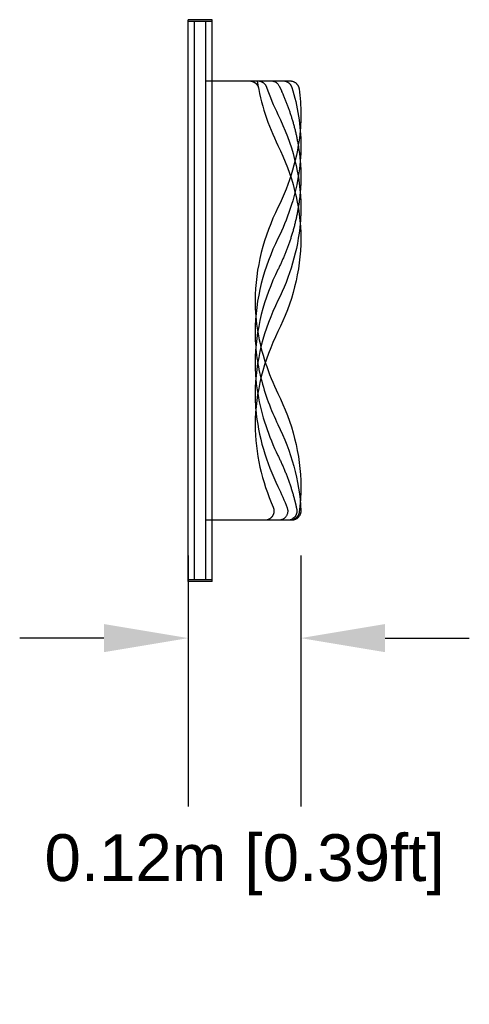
# Model space of a CAD drawing. Header units: millimetres. Extents: x 2380.96 to 2384.37, y 1941.15 to 1946.27.
# Tile 4 of 9: x 2383.75 to 2384.23, y 1941.15 to 1942.2. Entities that reach past the tile are written whole.
import ezdxf

# ---------------------------------------------------------------- set-up
doc = ezdxf.new("R2010")
doc.units = ezdxf.units.MM
doc.linetypes.add('Oculta', pattern=[0.4, 0.2, -0.2])
doc.layers.add('Make2D$Oculto$Curvas', color=7, linetype='Oculta', true_color=0x8c8c8c)
doc.layers.add('Make2D$Visible$Curvas', color=7, linetype='Continuous', true_color=0x000000)
doc.styles.get("Standard").update_dxf_attribs({"font": 'arial.ttf'})
doc.dimstyles.get("Standard").update_dxf_attribs({"dimtxt": 0.18, "dimasz": 0.18, "dimexe": 0.18, "dimexo": 0.0625, "dimgap": 0.09, "dimtad": 0, "dimtih": 1, "dimtoh": 1, "dimdec": 4, "dimzin": 0, "dimdsep": 46, "dimtxsty": 'Standard', "dimcen": 0.09, "dimadec": 0, "dimazin": 0, "dimtfac": 1, "dimtdec": 4, "dimtofl": 0, "dimtmove": 0, "dimatfit": 3, "dimfxl": 1, "dimtolj": 1, "dimtzin": 0, "dimarcsym": 0})

# ---------------------------------------------------------------- blocks, each defined once
blk = doc.blocks.new('Cataract')
at = {"layer": 'Make2D$Oculto$Curvas', "color": 18, "lineweight": -3, "true_color": 0x000000}
for points, degree in [([(2383.5841, 1941.7935), (2383.5968, 1941.7935), (2383.6094, 1941.7935)], 2), ([(2383.5841, 1941.7301), (2383.5864, 1941.7301), (2383.5886, 1941.7301), (2383.5908, 1941.7301)], 3), ([(2383.4899, 1941.7107), (2383.4902, 1941.7143), (2383.4906, 1941.718), (2383.4911, 1941.7216)], 3), ([(2383.4899, 1941.4127), (2383.4924, 1941.4417), (2383.5012, 1941.4702), (2383.5137, 1941.4955)], 3), ([(2383.492, 1941.363), (2383.4959, 1941.3862), (2383.5036, 1941.4088), (2383.5137, 1941.4292)], 3), ([(2383.4899, 1941.3133), (2383.4924, 1941.3423), (2383.5012, 1941.3708), (2383.5137, 1941.3961)], 3), ([(2383.5908, 1941.2608), (2383.5886, 1941.2608), (2383.5864, 1941.2608), (2383.5841, 1941.2608)], 3), ([(2383.5841, 1941.1974), (2383.5968, 1941.1974), (2383.6094, 1941.1974)], 2)]:
    blk.add_open_spline(points, degree=degree, dxfattribs=at)
at = {"layer": 'Make2D$Oculto$Curvas', "color": 18, "linetype": 'Continuous', "lineweight": -3, "true_color": 0x000000}
for points in [[(2383.5908, 1941.7935), (2383.5908, 1941.4955), (2383.5908, 1941.1974)], [(2383.6027, 1941.7935), (2383.6027, 1941.4955), (2383.6027, 1941.1974)]]:
    blk.add_open_spline(points, degree=2, dxfattribs=at)
at = {"layer": 'Make2D$Oculto$Curvas', "color": 18, "lineweight": -3, "true_color": 0x000000}
for points, weights, degree in [([(2383.4911, 1941.7216), (2383.4923, 1941.7301), (2383.501, 1941.7301)], [1, 0.754539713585, 1], 2), ([(2383.5442, 1941.2608), (2383.5392, 1941.2608), (2383.5353, 1941.2639), (2383.5344, 1941.2688)], [1, 0.847338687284, 0.847338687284, 1], 3)]:
    blk.add_rational_spline(points, weights, degree=degree, dxfattribs=at)
for points, knots in [([(2383.5137, 1941.4955), (2383.5285, 1941.5255), (2383.5381, 1941.5602), (2383.5381, 1941.5948), (2383.5381, 1941.6003), (2383.5379, 1941.6058), (2383.5374, 1941.6113)], [-380.141581, -380.141581, -380.141581, -380.141581, -349.026552, -349.026552, -349.026552, -344.061698, -344.061698, -344.061698, -344.061698]), ([(2383.5137, 1941.4623), (2383.5285, 1941.4924), (2383.5381, 1941.5271), (2383.5381, 1941.5617), (2383.5381, 1941.5728), (2383.5372, 1941.5839), (2383.5353, 1941.5948)], [-363.627669, -363.627669, -363.627669, -363.627669, -332.51264, -332.51264, -332.51264, -322.548969, -322.548969, -322.548969, -322.548969]), ([(2383.5137, 1941.4292), (2383.5285, 1941.4593), (2383.5381, 1941.4939), (2383.5381, 1941.5286), (2383.5381, 1941.5453), (2383.5359, 1941.562), (2383.5319, 1941.5782)], [248.920231, 248.920231, 248.920231, 248.920231, 280.03526, 280.03526, 280.03526, 295.066473, 295.066473, 295.066473, 295.066473]), ([(2383.5137, 1941.3961), (2383.5285, 1941.4262), (2383.5381, 1941.4608), (2383.5381, 1941.4955), (2383.5381, 1941.5179), (2383.5341, 1941.5404), (2383.5272, 1941.5617)], [-406.17661, -406.17661, -406.17661, -406.17661, -375.061581, -375.061581, -375.061581, -354.851858, -354.851858, -354.851858, -354.851858])]:
    blk.add_open_spline(points, degree=3, knots=knots, dxfattribs=at)
at = {"layer": 'Make2D$Visible$Curvas', "color": 18, "lineweight": -3, "true_color": 0x000000}
for points, degree in [([(2383.5841, 1941.7955), (2383.5968, 1941.7955), (2383.6094, 1941.7955)], 2), ([(2383.5841, 1941.7955), (2383.5841, 1941.4955), (2383.5841, 1941.1955)], 2), ([(2383.6094, 1941.7955), (2383.6094, 1941.4955), (2383.6094, 1941.1955)], 2), ([(2383.4993, 1941.7301), (2383.5013, 1941.7301), (2383.5034, 1941.7301)], 2), ([(2383.5034, 1941.7301), (2383.5067, 1941.7301), (2383.5099, 1941.7301), (2383.5132, 1941.7301)], 3), ([(2383.5132, 1941.7301), (2383.5205, 1941.7301), (2383.5279, 1941.7301)], 2), ([(2383.5279, 1941.7301), (2383.5466, 1941.7301), (2383.5654, 1941.7301), (2383.5841, 1941.7301)], 3), ([(2383.5137, 1941.6279), (2383.4999, 1941.6558), (2383.4906, 1941.6877), (2383.4893, 1941.7198)], 3), ([(2383.5137, 1941.6941), (2383.5101, 1941.7014), (2383.5068, 1941.709), (2383.5039, 1941.7167)], 3), ([(2383.5374, 1941.6113), (2383.5349, 1941.6403), (2383.5261, 1941.6688), (2383.5137, 1941.6941)], 3), ([(2383.5353, 1941.5948), (2383.5314, 1941.618), (2383.5237, 1941.6406), (2383.5137, 1941.661)], 3), ([(2383.5319, 1941.5782), (2383.5276, 1941.5956), (2383.5213, 1941.6123), (2383.5137, 1941.6279)], 3), ([(2383.5272, 1941.5617), (2383.5234, 1941.5731), (2383.5189, 1941.5842), (2383.5137, 1941.5948)], 3), ([(2383.5358, 1941.2608), (2383.5321, 1941.285), (2383.5242, 1941.3086), (2383.5137, 1941.3299)], 3), ([(2383.5259, 1941.2675), (2383.5224, 1941.2776), (2383.5183, 1941.2874), (2383.5137, 1941.2968)], 3), ([(2383.5084, 1941.2608), (2383.5047, 1941.2608), (2383.501, 1941.2608)], 2), ([(2383.5213, 1941.2608), (2383.5148, 1941.2608), (2383.5084, 1941.2608)], 2), ([(2383.5353, 1941.2608), (2383.5306, 1941.2608), (2383.526, 1941.2608), (2383.5213, 1941.2608)], 3), ([(2383.5358, 1941.2608), (2383.5355, 1941.2608), (2383.5353, 1941.2608)], 2), ([(2383.5841, 1941.2608), (2383.568, 1941.2608), (2383.5519, 1941.2608), (2383.5358, 1941.2608)], 3), ([(2383.5841, 1941.1955), (2383.5968, 1941.1955), (2383.6094, 1941.1955)], 2)]:
    blk.add_open_spline(points, degree=degree, dxfattribs=at)
for points, weights in [([(2383.4893, 1941.7198), (2383.4889, 1941.7301), (2383.4993, 1941.7301)], [1, 0.693108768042, 1]), ([(2383.5039, 1941.7167), (2383.4988, 1941.7301), (2383.5132, 1941.7301)], [1, 0.568963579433, 1]), ([(2383.501, 1941.2608), (2383.4923, 1941.2608), (2383.4911, 1941.2693)], [1, 0.754539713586, 1]), ([(2383.5084, 1941.2608), (2383.501, 1941.2608), (2383.4989, 1941.2678)], [1, 0.803886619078, 1]), ([(2383.5353, 1941.2608), (2383.5282, 1941.2608), (2383.5259, 1941.2675)], [1, 0.814017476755, 1])]:
    blk.add_rational_spline(points, weights, degree=2, dxfattribs=at)
for points, weights, knots in [([(2383.5137, 1941.661), (2383.5049, 1941.6788), (2383.4979, 1941.6981), (2383.4937, 1941.7181), (2383.4923, 1941.7248), (2383.4966, 1941.7301), (2383.5034, 1941.7301)], [1, 1, 1, 1, 0.753223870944, 0.753223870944, 1], [-301.397611, -301.397611, -301.397611, -301.397611, -283.016928, -283.016928, -283.016928, -281.238019, -281.238019, -281.238019, -281.238019]), ([(2383.5188, 1941.7162), (2383.5174, 1941.7194), (2383.5177, 1941.7228), (2383.5196, 1941.7256), (2383.5214, 1941.7285), (2383.5245, 1941.7301), (2383.5279, 1941.7301)], [1, 0.919904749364, 0.919904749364, 1, 0.919904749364, 0.919904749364, 1], [117.007433, 117.007433, 117.007433, 117.007433, 117.997903, 117.997903, 117.997903, 118.988373, 118.988373, 118.988373, 118.988373]), ([(2383.5213, 1941.2608), (2383.5174, 1941.2608), (2383.514, 1941.2629), (2383.5123, 1941.2664), (2383.4983, 1941.2959), (2383.4892, 1941.3294), (2383.4892, 1941.363), (2383.4892, 1941.3976), (2383.4988, 1941.4322), (2383.5137, 1941.4623)], [1, 0.89730472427, 0.89730472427, 1, 1, 1, 1, 1, 1, 1], [-123.696172, -123.696172, -123.696172, -123.696172, -122.571295, -122.571295, -122.571295, -92.400676, -92.400676, -92.400676, -61.285647, -61.285647, -61.285647, -61.285647])]:
    blk.add_rational_spline(points, weights, degree=3, knots=knots, dxfattribs=at)
for points, knots in [([(2383.5137, 1941.5286), (2383.5285, 1941.5587), (2383.5381, 1941.5933), (2383.5381, 1941.6279), (2383.5381, 1941.6584), (2383.5307, 1941.6889), (2383.5188, 1941.7162)], [58.503717, 58.503717, 58.503717, 58.503717, 89.618746, 89.618746, 89.618746, 117.007433, 117.007433, 117.007433, 117.007433]), ([(2383.5137, 1941.5948), (2383.4988, 1941.6249), (2383.4892, 1941.6595), (2383.4892, 1941.6941), (2383.4892, 1941.6997), (2383.4894, 1941.7052), (2383.4899, 1941.7107)], [-343.946552, -343.946552, -343.946552, -343.946552, -312.831523, -312.831523, -312.831523, -307.866669, -307.866669, -307.866669, -307.866669]), ([(2383.5137, 1941.3299), (2383.4988, 1941.36), (2383.4892, 1941.3946), (2383.4892, 1941.4292), (2383.4892, 1941.4638), (2383.4988, 1941.4985), (2383.5137, 1941.5286)], [294.641906, 294.641906, 294.641906, 294.641906, 325.756935, 325.756935, 325.756935, 356.871964, 356.871964, 356.871964, 356.871964]), ([(2383.5137, 1941.2968), (2383.4988, 1941.3269), (2383.4892, 1941.3615), (2383.4892, 1941.3961), (2383.4892, 1941.4016), (2383.4894, 1941.4072), (2383.4899, 1941.4127)], [-442.371639, -442.371639, -442.371639, -442.371639, -411.25661, -411.25661, -411.25661, -406.291756, -406.291756, -406.291756, -406.291756]), ([(2383.4989, 1941.2678), (2383.4927, 1941.2878), (2383.4892, 1941.3088), (2383.4892, 1941.3299), (2383.4892, 1941.341), (2383.4902, 1941.3521), (2383.492, 1941.363)], [198.900513, 198.900513, 198.900513, 198.900513, 217.805202, 217.805202, 217.805202, 227.768488, 227.768488, 227.768488, 227.768488]), ([(2383.4911, 1941.2693), (2383.4899, 1941.2784), (2383.4892, 1941.2876), (2383.4892, 1941.2968), (2383.4892, 1941.3023), (2383.4894, 1941.3078), (2383.4899, 1941.3133)], [-445.540508, -445.540508, -445.540508, -445.540508, -437.291639, -437.291639, -437.291639, -432.326785, -432.326785, -432.326785, -432.326785])]:
    blk.add_open_spline(points, degree=3, knots=knots, dxfattribs=at)
blk = doc.blocks.new('Cataract_1.20x0.60_Lateral')
blk.add_blockref('Cataract', (0, 0))
blk = doc.blocks.new('*D21')
at = {"color": 0, "lineweight": -2, "transparency": 16777216}
for p, q in [((2383.9319, 1941.628), (2383.9319, 1941.3598)), ((2384.0519, 1941.628), (2384.0519, 1941.3598)), ((2383.8419, 1941.5398), (2383.7519, 1941.5398)), ((2384.1419, 1941.5398), (2384.2319, 1941.5398))]:
    blk.add_line(p, q, dxfattribs=at)
at = {"color": 0, "transparency": 16777216}
for points in [[(2383.8419, 1941.5548), (2383.8419, 1941.5248), (2383.9319, 1941.5398)], [(2384.1419, 1941.5548), (2384.1419, 1941.5248), (2384.0519, 1941.5398)]]:
    blk.add_solid(points, dxfattribs=at)
at = {"layer": 'Defpoints', "color": 0, "transparency": 16777216}
for p in [(2383.9319, 1941.6905), (2384.0519, 1941.6905), (2383.9319, 1941.5398)]:
    blk.add_point(p, dxfattribs=at)
at = {"color": 0, "transparency": 16777216, "insert": (2383.9919, 1941.2978), "char_height": 0.1, "attachment_point": 5}
blk.add_mtext('\\A1;{\\H0.5x;0.12m [0.39ft]}', dxfattribs=at)

msp = doc.modelspace()

# ---------------------------------------------------------------- block references
at = {"rotation": 180}
msp.add_blockref('Cataract_1.20x0.60_Lateral', (4767.5413, 3883.3957), dxfattribs=at)

# ---------------------------------------------------------------- dimensions: what is measured, and where the dimension line sits
dim = msp.add_linear_dim(base=(2383.9319, 1941.5398), p1=(2384.0519, 1941.6905), p2=(2383.9319, 1941.6905), text='{\\H0.5x;<>}', dimstyle='Standard', override={"dimtxt": 0.1, "dimasz": 0.09, "dimdec": 2, "dimpost": '<>m', "dimtmove": 2})
dim.commit()
dim.dimension.update_dxf_attribs({"geometry": '*D21', "text_midpoint": (2383.9919, 1941.2978), "dimtype": 160})

doc.saveas('drawing.dxf')
